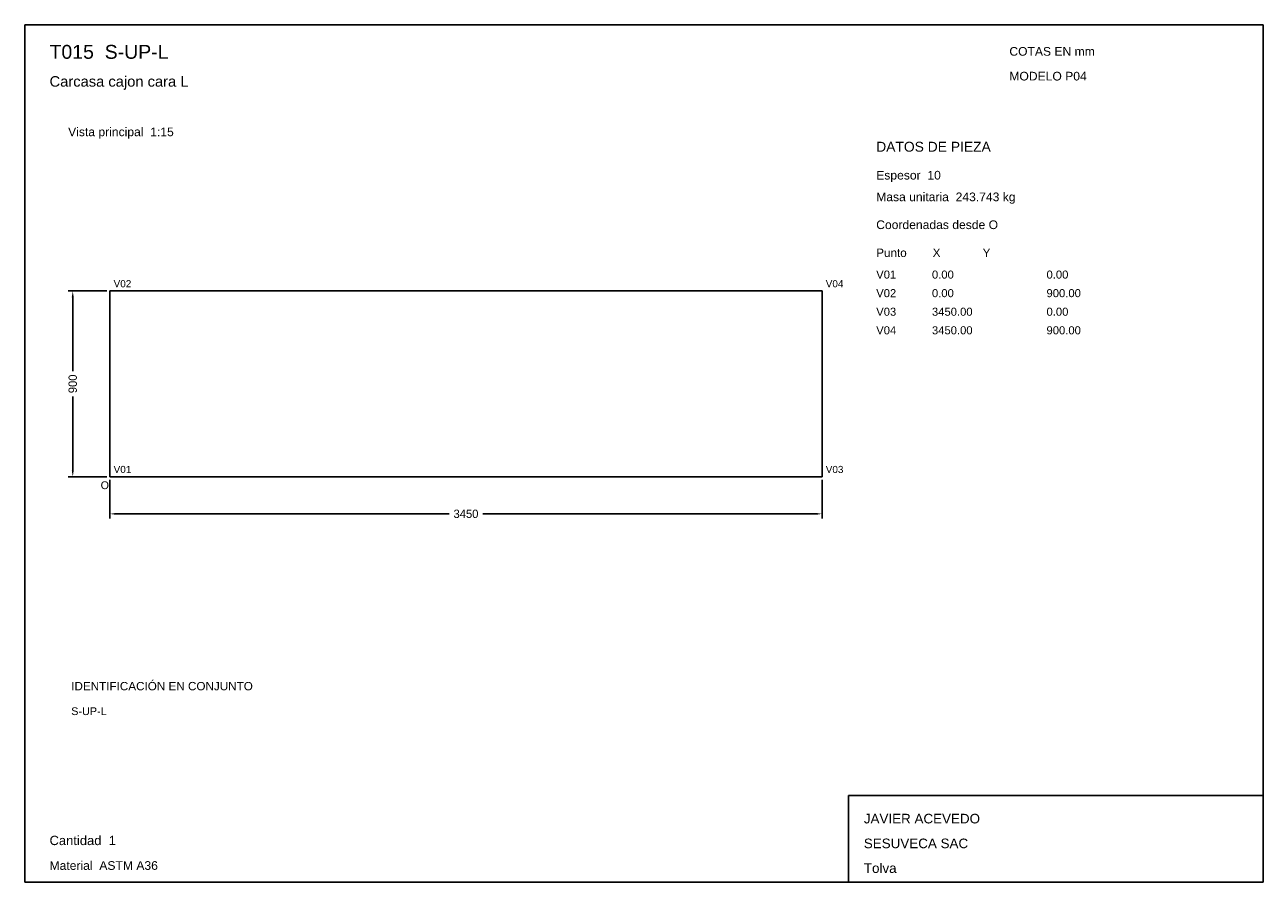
# Model space of a CAD drawing. Header units: millimetres. Extents: x 10 to 410, y 10 to 287.
import ezdxf

# ---------------------------------------------------------------- set-up
doc = ezdxf.new("R2010")
doc.units = ezdxf.units.MM
doc.styles.add('ARIAL', font='arial.ttf')
doc.dimstyles.get("Standard").update_dxf_attribs({"dimtxt": 2.5, "dimasz": 2.5, "dimexe": 1.25, "dimexo": 0.625, "dimtad": 1, "dimcen": 2.5, "dimazin": 3, "dimtfac": 1, "dimtmove": 0, "dimatfit": 3})

# ---------------------------------------------------------------- blocks, each defined once
blk = doc.blocks.new('_CLOSEDFILLED')
at = {"color": 0, "linetype": 'BYBLOCK'}
blk.add_solid([(-1, 0.16), (0, 0), (-1, -0.16)], dxfattribs=at)
blk = doc.blocks.new('*D1')
for p, q in [((37.5, 140), (37.5, 127.5)), ((267.5, 140), (267.5, 127.5)), ((39.5, 129), (147.1, 129)), ((157.9, 129), (265.5, 129))]:
    blk.add_line(p, q)
at = {"layer": 'Defpoints'}
for p in [(37.5, 141), (267.5, 141), (37.5, 129)]:
    blk.add_point(p, dxfattribs=at)
at = {"xscale": 2, "yscale": 2, "rotation": 180}
blk.add_blockref('_CLOSEDFILLED', (37.5, 129), dxfattribs=at)
at = {"xscale": 2, "yscale": 2}
blk.add_blockref('_CLOSEDFILLED', (267.5, 129), dxfattribs=at)
at = {"insert": (152.5, 129), "char_height": 2.7, "attachment_point": 5}
blk.add_mtext('3450', dxfattribs=at)
blk = doc.blocks.new('*D2')
for p, q in [((36.5, 201), (24, 201)), ((25.5, 175.05), (25.5, 199)), ((25.5, 143), (25.5, 166.95)), ((36.5, 141), (24, 141))]:
    blk.add_line(p, q)
at = {"layer": 'Defpoints'}
for p in [(37.5, 201), (25.5, 141), (37.5, 141)]:
    blk.add_point(p, dxfattribs=at)
at = {"xscale": 2, "yscale": 2}
for p, rotation in [((25.5, 201), 90), ((25.5, 141), 270)]:
    blk.add_blockref('_CLOSEDFILLED', p, dxfattribs=dict(at, rotation=rotation))
at = {"insert": (25.5, 171), "char_height": 2.7, "attachment_point": 5, "rotation": 90}
blk.add_mtext('900', dxfattribs=at)

msp = doc.modelspace()

# ---------------------------------------------------------------- linework, layer by layer
for p, q in [((410, 287), (10, 287)), ((10, 287), (10, 10)), ((410, 10), (410, 287)), ((410, 38), (276, 38)), ((276, 38), (276, 10)), ((410, 10), (410, 38)), ((10, 10), (410, 10)), ((276, 10), (410, 10))]:
    msp.add_line(p, q)
for points in [[(37.5, 141), (37.5, 201), (37.5, 201)], [(37.5, 201), (267.5, 201), (267.5, 201)], [(267.5, 201), (267.5, 141), (267.5, 141)], [(267.5, 141), (37.5, 141), (37.5, 141)]]:
    msp.add_lwpolyline(points)

# ---------------------------------------------------------------- texts
at = {"style": 'ARIAL'}
for s, height, p in [('T015  S-UP-L', 4.5, (18, 276)), ('COTAS EN mm', 2.8, (328, 277)), ('Carcasa cajon cara L', 3.4, (18, 267)), ('MODELO P04', 2.8, (328, 269)), ('Vista principal  1:15', 2.8, (24, 251)), ('DATOS DE PIEZA', 3.2, (285, 246)), ('Espesor  10', 2.8, (285, 237)), ('Masa unitaria  243.743 kg', 2.8, (285, 230)), ('Coordenadas desde O', 2.8, (285, 221)), ('Punto        X             Y', 2.7, (285, 212)), ('V02', 2.3, (38.7, 202.2)), ('V04', 2.3, (268.7, 202.2)), ('V01', 2.6, (285, 205)), ('0.00', 2.6, (303, 205)), ('0.00', 2.6, (340, 205)), ('V02', 2.6, (285, 199)), ('0.00', 2.6, (303, 199)), ('900.00', 2.6, (340, 199)), ('V03', 2.6, (285, 193)), ('3450.00', 2.6, (303, 193)), ('0.00', 2.6, (340, 193)), ('V04', 2.6, (285, 187)), ('3450.00', 2.6, (303, 187)), ('900.00', 2.6, (340, 187)), ('V01', 2.3, (38.7, 142.2)), ('V03', 2.3, (268.7, 142.2)), ('O', 2.5, (34.5, 137)), ('IDENTIFICACIÓN EN CONJUNTO', 2.7, (25, 72)), ('S-UP-L', 2.5, (25, 64)), ('JAVIER ACEVEDO', 3.1, (281, 29)), ('Cantidad  1', 3, (18, 22)), ('SESUVECA SAC', 3.1, (281, 21)), ('Material  ASTM A36', 2.8, (18, 14)), ('Tolva', 3.1, (281, 13))]:
    msp.add_text(s, height=height, dxfattribs=at).set_placement(p)

# ---------------------------------------------------------------- dimensions: what is measured, and where the dimension line sits
dim = msp.add_linear_dim(base=(25.5, 141), p1=(37.5, 141), p2=(37.5, 201), angle=90, dimstyle='Standard', override={"dimtxt": 2.7, "dimasz": 2, "dimexe": 1.5, "dimexo": 1, "dimgap": 1, "dimdec": 2, "dimlfac": 15, "dimzin": 8})
dim.commit()
dim.dimension.update_dxf_attribs({"geometry": '*D2', "text_midpoint": (25.5, 171)})
dim = msp.add_linear_dim(base=(37.5, 129), p1=(37.5, 141), p2=(267.5, 141), dimstyle='Standard', override={"dimtxt": 2.7, "dimasz": 2, "dimexe": 1.5, "dimexo": 1, "dimgap": 1, "dimdec": 2, "dimlfac": 15, "dimzin": 8})
dim.commit()
dim.dimension.update_dxf_attribs({"geometry": '*D1', "text_midpoint": (152.5, 129)})

doc.saveas('drawing.dxf')
